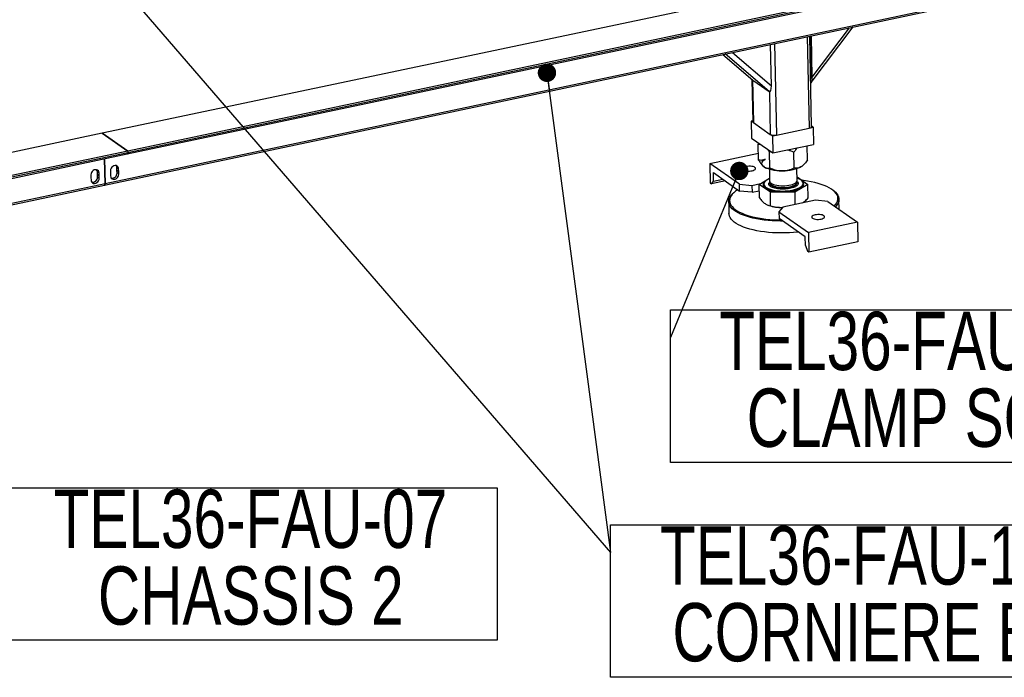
# Model space of a CAD drawing. Header units: millimetres. Extents: x 5 to 589, y 5 to 415.
# Tile 25 of 62: x 244 to 298, y 43 to 79. Entities that reach past the tile are written whole.
import ezdxf

# ---------------------------------------------------------------- set-up
doc = ezdxf.new("R2010")
doc.units = ezdxf.units.MM
doc.layers.add('NOTES', color=6, linetype='Continuous')
doc.layers.add('TRAIT-FORT', color=4, linetype='Continuous', lineweight=25)
doc.styles.add('SLDTEXTSTYLE0', font='TXT', dxfattribs={"width": 0.75})
doc.dimstyles.new('SLDDIMSTYLE2', dxfattribs={"dimtxt": 0.18, "dimasz": 1, "dimexe": 0, "dimexo": 0.0625, "dimgap": 0, "dimtad": 0, "dimtih": 1, "dimtoh": 1, "dimdec": 0, "dimrnd": 1e-09, "dimzin": 0, "dimdsep": 46, "dimtxsty": 'Standard', "dimblk1": 'DOT', "dimblk2": 'DOT', "dimsah": 1, "dimcen": 0.09, "dimadec": 0, "dimazin": 0, "dimtfac": 1, "dimtdec": 0, "dimtofl": 0, "dimtmove": 0, "dimatfit": 3, "dimldrblk": 'DOT', "dimfxl": 0, "dimfrac": 2, "dimtolj": 1, "dimtzin": 0, "dimarcsym": 0})

# ---------------------------------------------------------------- blocks, each defined once
blk = doc.blocks.new('SW_NOTE_5')
at = {"layer": 'NOTES', "color": 0}
for p, q in [((0, -6.792), (0, 1.509)), ((0, 1.509), (26.792, 1.509)), ((26.792, 1.509), (26.792, -6.792)), ((26.792, -6.792), (0, -6.792))]:
    blk.add_line(p, q, dxfattribs=at)
at = {"layer": 'NOTES', "color": 0, "char_height": 3.175, "attachment_point": 2, "style": 'SLDTEXTSTYLE0'}
for s, insert in [('TEL36-FAU-07', (13.368, 1.409)), ('CHASSIS 2', (13.391, -2.766))]:
    blk.add_mtext(s, dxfattribs=dict(at, insert=insert))
blk = doc.blocks.new('SW_NOTE_11')
at = {"layer": 'NOTES', "color": 0}
for p, q in [((0, -6.792), (0, 1.509)), ((0, 1.509), (26.792, 1.509)), ((26.792, 1.509), (26.792, -6.792)), ((26.792, -6.792), (0, -6.792))]:
    blk.add_line(p, q, dxfattribs=at)
at = {"layer": 'NOTES', "color": 0, "char_height": 3.175, "attachment_point": 2, "style": 'SLDTEXTSTYLE0'}
for s, insert in [('TEL36-FAU-09', (13.352, 1.401)), ('CLAMP SOL', (13.256, -2.774))]:
    blk.add_mtext(s, dxfattribs=dict(at, insert=insert))
blk = doc.blocks.new('_Dot')
at = {"color": 0, "linetype": 'ByBlock', "lineweight": -2}
blk.add_line((-0.5, 0), (-1, 0), dxfattribs=at)
at = {"color": 0, "linetype": 'ByBlock', "const_width": 0.5}
blk.add_lwpolyline([(-0.25, 0, 1), (0.25, 0, 1)], format="xyb", close=True, dxfattribs=at)
blk = doc.blocks.new('SW_NOTE_17')
at = {"layer": 'NOTES', "color": 0}
for p, q in [((0, -6.792), (0, 1.509)), ((0, 1.509), (26.792, 1.509)), ((26.792, 1.509), (26.792, -6.792)), ((26.792, -6.792), (0, -6.792))]:
    blk.add_line(p, q, dxfattribs=at)
at = {"layer": 'NOTES', "color": 0, "char_height": 3.175, "attachment_point": 2, "style": 'SLDTEXTSTYLE0'}
for s, insert in [('TEL36-FAU-11', (13.403, 1.425)), ('CORNIERE B', (13.279, -2.75))]:
    blk.add_mtext(s, dxfattribs=dict(at, insert=insert))

msp = doc.modelspace()

# ---------------------------------------------------------------- linework, layer by layer
at = {"layer": 'TRAIT-FORT', "color": 4, "linetype": 'Continuous', "lineweight": 25}
for p, q in [((297.34987, 82.83614), (248.45743, 72.50103)), ((249.81607, 71.37439), (298.7085, 81.70949)), ((298.73198, 81.86782), (249.83954, 71.53272)), ((298.73389, 81.77505), (249.84146, 71.43995)), ((248.57964, 69.68058), (297.47207, 80.01568)), ((297.49746, 80.08124), (248.60503, 69.74614)), ((287.02048, 75.25646), (289.29538, 78.28725)), ((287.07413, 75.54671), (289.10019, 78.246)), ((286.80564, 77.76096), (286.90834, 72.77835)), ((287.04311, 72.8642), (286.94159, 77.7897)), ((287.00502, 75.59513), (286.95971, 77.79353)), ((287.07413, 75.54671), (287.02752, 77.80786)), ((284.85585, 75.0778), (284.80924, 77.33895)), ((285.03103, 77.38584), (285.13373, 72.40323)), ((286.96369, 77.60048), (286.94597, 77.57688)), ((286.97065, 77.26263), (286.95294, 77.23903)), ((282.21632, 76.79085), (283.84287, 75.39168)), ((282.2169, 76.79097), (283.85059, 75.38566)), ((284.72593, 74.77239), (282.34727, 76.81853)), ((282.73657, 76.90082), (284.85585, 75.0778)), ((287.0017, 75.52455), (286.98863, 75.50714)), ((283.79975, 75.42878), (283.84725, 73.12428)), ((283.82749, 75.40491), (283.87536, 73.08254)), ((283.85059, 75.38566), (284.72593, 74.77239)), ((284.7488, 74.76189), (284.79672, 72.43703)), ((283.84607, 73.18141), (283.76012, 73.16324)), ((283.76012, 73.16324), (283.77924, 72.23553)), ((283.76012, 73.16324), (283.87531, 73.08253)), ((283.87536, 73.08254), (284.79672, 72.43703)), ((287.13024, 72.82524), (287.04265, 72.88661)), ((248.45699, 72.50094), (192.11039, 60.59014)), ((248.45699, 72.50094), (249.8391, 71.53262)), ((249.83954, 71.53272), (248.45743, 72.50103)), ((248.45743, 72.50103), (248.45744, 72.50062)), ((284.79668, 72.43702), (284.91187, 72.35631)), ((284.91187, 72.35631), (285.13376, 72.40321)), ((284.91187, 72.35631), (284.931, 71.4286)), ((285.13373, 72.40323), (286.90834, 72.77835)), ((286.90836, 72.77833), (287.13024, 72.82524)), ((287.13024, 72.82524), (287.14937, 71.89753)), ((283.77924, 72.23553), (284.931, 71.4286)), ((284.18018, 71.95463), (284.14137, 71.90009)), ((284.14137, 71.90009), (284.23605, 71.91549)), ((284.15904, 71.04271), (284.14137, 71.90009)), ((284.931, 71.4286), (287.14937, 71.89753)), ((286.81171, 71.04552), (286.79569, 71.82277)), ((193.46902, 59.46349), (249.81562, 71.37429)), ((249.8391, 71.53262), (193.4925, 59.62182)), ((249.84101, 71.43985), (193.49441, 59.52905)), ((249.8391, 71.53262), (249.84101, 71.43985)), ((249.83954, 71.53272), (249.84146, 71.43995)), ((281.50753, 70.85901), (284.15131, 71.41787)), ((284.75314, 71.47148), (284.8282, 71.50062)), ((284.77081, 70.6141), (284.75314, 71.47148)), ((286.09715, 70.6155), (286.07947, 71.47288)), ((248.57642, 71.11235), (248.60458, 69.74604)), ((248.60503, 69.74614), (248.57687, 71.11244)), ((283.11999, 69.72931), (281.50753, 70.85901)), ((281.50753, 70.85901), (281.52952, 69.79215)), ((286.54519, 70.72854), (286.56, 70.74165)), ((247.8374, 70.23609), (247.83996, 70.1116)), ((248.28018, 70.32969), (248.18804, 70.39425)), ((248.19061, 70.26975), (248.18804, 70.39425)), ((248.19061, 70.26975), (248.28275, 70.2052)), ((248.28335, 70.17588), (248.19121, 70.24043)), ((248.19378, 70.11593), (248.19121, 70.24043)), ((248.28275, 70.2052), (248.28018, 70.32969)), ((248.28592, 70.05138), (248.28335, 70.17588)), ((248.90244, 70.46123), (248.905, 70.33673)), ((248.90561, 70.30741), (248.90817, 70.18292)), ((249.34522, 70.55482), (249.25308, 70.61938)), ((249.25565, 70.49488), (249.25308, 70.61938)), ((249.25565, 70.49488), (249.34779, 70.43033)), ((249.34839, 70.40101), (249.25625, 70.46556)), ((249.25882, 70.34107), (249.25625, 70.46556)), ((249.35096, 70.27651), (249.25882, 70.34107)), ((249.34779, 70.43033), (249.34522, 70.55482)), ((249.35096, 70.27651), (249.34839, 70.40101)), ((281.70902, 69.89497), (281.69946, 70.35882)), ((281.69946, 70.35882), (283.12764, 69.35823)), ((284.43767, 70.68659), (284.43946, 70.68514)), ((284.74563, 70.53866), (284.75873, 69.90344)), ((286.25841, 69.93435), (286.24532, 70.56957)), ((192.23259, 57.76968), (248.57919, 69.68048)), ((248.60458, 69.74604), (192.25798, 57.83524)), ((247.84057, 70.08228), (247.84313, 69.95778)), ((248.28592, 70.05138), (248.19378, 70.11593)), ((281.52952, 69.79215), (281.59862, 69.74374)), ((282.35053, 69.90268), (281.59862, 69.74374)), ((281.59862, 69.74374), (281.70902, 69.89497)), ((281.70902, 69.89497), (282.21029, 70.00093)), ((283.11999, 69.72931), (283.79401, 69.66171)), ((283.12764, 69.35823), (283.11999, 69.72931)), ((283.79401, 69.66171), (284.2545, 69.75905)), ((283.79401, 69.66171), (283.80166, 69.29063)), ((284.18634, 69.71804), (284.75549, 70.06054)), ((284.79811, 69.28943), (284.18634, 69.71804)), ((284.20149, 68.98303), (284.18634, 69.71804)), ((284.44464, 69.73455), (284.44474, 69.72991)), ((284.76054, 69.81557), (284.76112, 69.78748)), ((284.76112, 69.78748), (284.76147, 69.78077)), ((286.83902, 69.72084), (286.12445, 69.29083)), ((286.25437, 70.13045), (286.83902, 69.72084)), ((286.2608, 69.81839), (286.26022, 69.84648)), ((286.26062, 69.80973), (286.2608, 69.81839)), ((286.57928, 69.77391), (286.57919, 69.77855)), ((286.85417, 68.98584), (286.83902, 69.72084)), ((282.81986, 69.27529), (282.77488, 69.23545)), ((283.80166, 69.29063), (283.12764, 69.35823)), ((283.80166, 69.29063), (284.19345, 69.37345)), ((286.12445, 69.29083), (284.79811, 69.28943)), ((284.81326, 68.55442), (284.79811, 69.28943)), ((286.12445, 69.29083), (286.1382, 68.62366)), ((288.2681, 69.34868), (288.22152, 69.38663)), ((282.53139, 68.78094), (282.54477, 68.13154)), ((284.67137, 68.58787), (284.71029, 68.57381)), ((287.25028, 68.85874), (285.47558, 68.4836)), ((287.9243, 68.79114), (287.25028, 68.85874)), ((287.9243, 68.79114), (289.53677, 67.66144)), ((288.54136, 68.35883), (288.53011, 68.90458)), ((285.47558, 68.4836), (285.26226, 68.22843)), ((285.26226, 68.22843), (286.87472, 67.09872)), ((285.26226, 68.22843), (285.26991, 67.85734)), ((286.69809, 66.85675), (285.26991, 67.85734)), ((289.53677, 67.66144), (286.87472, 67.09872)), ((289.53677, 67.66144), (289.55876, 66.59458)), ((286.87472, 67.09872), (286.89671, 66.03186)), ((286.70765, 66.3929), (286.69809, 66.85675)), ((289.55876, 66.59458), (286.89671, 66.03186)), ((286.70765, 66.3929), (286.82761, 66.08028)), ((286.89671, 66.03186), (286.82761, 66.08028))]:
    msp.add_line(p, q, dxfattribs=at)
at = {"layer": 'TRAIT-FORT', "color": 4, "linetype": 'Continuous', "lineweight": 25, "flags": 128}
for points in [[(286.90834, 72.77835), (286.94941, 72.78905), (286.98447, 72.80244), (287.01218, 72.818), (287.03147, 72.83514), (287.0416, 72.8532), (287.04311, 72.8642)], [(249.84101, 71.43985), (249.8405, 71.42238), (249.83824, 71.40681), (249.83431, 71.39375), (249.82887, 71.38371), (249.82213, 71.37706), (249.81562, 71.37429)], [(249.81607, 71.37439), (249.82257, 71.37716), (249.82931, 71.3838), (249.83475, 71.39385), (249.83868, 71.4069), (249.84094, 71.42247), (249.84146, 71.43995)], [(249.34522, 70.55482), (249.33491, 70.61814), (249.3075, 70.67253), (249.26521, 70.7136), (249.21146, 70.73801), (249.15061, 70.74379), (249.0876, 70.73047), (249.02752, 70.69913), (248.97524, 70.65231), (248.935, 70.59379), (248.91006, 70.52833), (248.90244, 70.46123)], [(249.25308, 70.61938), (249.24277, 70.68269), (249.21549, 70.7369)], [(283.48353, 70.68849), (283.41847, 70.67105), (283.36475, 70.64882), (283.32507, 70.62291), (283.30143, 70.59463), (283.295, 70.56539), (283.30611, 70.53666), (283.33421, 70.50987), (283.37787, 70.48638), (283.43492, 70.46736), (283.5025, 70.45376), (283.57721, 70.44627), (283.6553, 70.44525), (283.73287, 70.45077), (283.80602, 70.46255), (283.87109, 70.47999), (283.92481, 70.50222), (283.96448, 70.52813), (283.98813, 70.55641), (283.99456, 70.58565), (283.98344, 70.61439), (283.95535, 70.64117), (283.91168, 70.66466), (283.85463, 70.68369), (283.78706, 70.69728), (283.71235, 70.70478), (283.63425, 70.70579), (283.55668, 70.70027), (283.48353, 70.68849)], [(284.46833, 70.66336), (284.4079, 70.71366), (284.36597, 70.76678), (284.34326, 70.82183), (284.34014, 70.87786), (284.35667, 70.9339), (284.39258, 70.98901), (284.44724, 71.04224), (284.51972, 71.09267)], [(286.54519, 70.72854), (286.53031, 70.7159), (286.45783, 70.66547)], [(248.28018, 70.32969), (248.26987, 70.39301), (248.24246, 70.4474), (248.20017, 70.48847), (248.14642, 70.51288), (248.08557, 70.51866), (248.02256, 70.50534), (247.96248, 70.474), (247.9102, 70.42717), (247.86996, 70.36866), (247.84502, 70.3032), (247.8374, 70.23609)], [(248.18804, 70.39425), (248.17773, 70.45756), (248.15046, 70.51177)], [(248.90817, 70.18292), (248.91848, 70.1196), (248.9459, 70.06521), (248.98819, 70.02414), (249.04194, 69.99973), (249.10278, 69.99395), (249.1658, 70.00727), (249.22588, 70.03861), (249.27815, 70.08543), (249.31839, 70.14395), (249.34333, 70.20941), (249.35096, 70.27651)], [(285.43738, 70.44976), (285.28789, 70.45327), (285.14184, 70.46407), (285.00173, 70.48197), (284.86995, 70.50667), (284.74875, 70.53774), (284.64022, 70.57464), (284.54621, 70.61676), (284.46833, 70.66336)], [(286.45783, 70.66547), (286.36877, 70.61869), (286.26465, 70.57636), (286.14725, 70.53921), (286.01859, 70.50788), (285.88086, 70.4829), (285.73642, 70.4647), (285.58775, 70.45359), (285.43738, 70.44976)], [(247.84313, 69.95778), (247.85344, 69.89447), (247.88086, 69.84007), (247.92315, 69.79901), (247.9769, 69.77459), (248.03774, 69.76881), (248.10076, 69.78214), (248.16084, 69.81348), (248.21311, 69.8603), (248.25335, 69.91881), (248.2783, 69.98427), (248.28592, 70.05138)], [(248.60458, 69.74604), (248.60407, 69.72856), (248.60181, 69.713), (248.59788, 69.69994), (248.59244, 69.6899), (248.5857, 69.68325), (248.57919, 69.68048)], [(248.57964, 69.68058), (248.58614, 69.68335), (248.59289, 69.68999), (248.59833, 69.70004), (248.60225, 69.71309), (248.60451, 69.72866), (248.60503, 69.74614)], [(284.4999, 69.86375), (284.47102, 69.83543), (284.43346, 69.78398), (284.41363, 69.73147), (284.41184, 69.67876), (284.42813, 69.62672), (284.46222, 69.5762), (284.51357, 69.52804), (284.58132, 69.48301), (284.66436, 69.44187), (284.76133, 69.40529), (284.87064, 69.37387), (284.99049, 69.34812), (285.11892, 69.32846), (285.25381, 69.31523), (285.39295, 69.30863), (285.53406, 69.30878), (285.67482, 69.31567), (285.81291, 69.3292), (285.94608, 69.34913), (286.07212, 69.37514), (286.18899, 69.4068), (286.29474, 69.4436), (286.38766, 69.48492), (286.46621, 69.5301), (286.5291, 69.57839), (286.5753, 69.62899), (286.60406, 69.68108), (286.61489, 69.7338), (286.60763, 69.78628), (286.58238, 69.83766), (286.53957, 69.88711), (286.51865, 69.90536)], [(284.75624, 70.02425), (284.75468, 70.02363), (284.66471, 69.98362), (284.58866, 69.93988), (284.52776, 69.89312), (284.48303, 69.84413), (284.45519, 69.79369), (284.4447, 69.74265), (284.45173, 69.69183), (284.47617, 69.64208), (284.51762, 69.59421), (284.5754, 69.549), (284.64855, 69.5072), (284.73588, 69.46949), (284.83595, 69.4365), (284.94712, 69.40876), (285.06757, 69.38674), (285.19531, 69.37078), (285.32825, 69.36116), (285.46421, 69.35804)], [(284.44474, 69.72991), (284.45183, 69.68719), (284.47627, 69.63744), (284.51772, 69.58957), (284.57549, 69.54436), (284.64865, 69.50256), (284.73598, 69.46485), (284.83605, 69.43186), (284.94722, 69.40413), (285.06766, 69.3821), (285.1954, 69.36614), (285.32834, 69.35652), (285.4643, 69.3534)], [(284.75873, 69.90344), (284.76678, 69.86481), (284.79222, 69.82351), (284.83445, 69.78445), (284.89248, 69.74853), (284.96496, 69.71661), (285.05017, 69.68943), (285.14613, 69.66763), (285.25059, 69.65172), (285.36109, 69.64207), (285.47505, 69.63891)], [(284.76147, 69.78077), (284.76917, 69.74885), (284.79461, 69.70755), (284.83684, 69.66848), (284.89487, 69.63257), (284.96735, 69.60065), (285.05256, 69.57347), (285.14852, 69.55167), (285.25298, 69.53576), (285.36348, 69.52611), (285.47744, 69.52295)], [(284.7935, 69.73627), (284.80305, 69.72563), (284.84934, 69.68727), (284.91112, 69.65228), (284.98695, 69.62147), (285.07505, 69.59559), (285.17335, 69.57521), (285.27956, 69.56084), (285.39117, 69.5528), (285.50558, 69.55128), (285.6201, 69.55631), (285.73205, 69.56779), (285.8388, 69.58543), (285.93785, 69.60884), (286.02689, 69.63745), (286.10382, 69.67059), (286.16684, 69.7075), (286.21447, 69.7473), (286.23046, 69.76576)], [(285.46421, 69.35804), (285.60094, 69.36145), (285.73622, 69.37136), (285.86782, 69.38758), (285.99357, 69.40987), (286.11141, 69.43785), (286.21941, 69.47106), (286.31579, 69.50896), (286.39897, 69.55093), (286.46758, 69.59627), (286.52051, 69.64424), (286.55687, 69.69406), (286.57608, 69.7449), (286.57781, 69.79594), (286.56204, 69.84633), (286.52902, 69.89524), (286.47931, 69.94188), (286.41371, 69.98547), (286.3333, 70.0253), (286.25592, 70.05516)], [(285.4643, 69.3534), (285.60104, 69.35681), (285.73632, 69.36672), (285.86791, 69.38294), (285.99366, 69.40523), (286.1115, 69.43321), (286.2195, 69.46642), (286.31588, 69.50432), (286.39906, 69.54629), (286.46768, 69.59163), (286.5206, 69.6396), (286.55697, 69.68942), (286.57617, 69.74026), (286.57928, 69.77391)], [(285.47505, 69.63891), (285.58979, 69.64231), (285.70263, 69.6522), (285.81093, 69.66833), (285.91213, 69.69034), (286.00388, 69.71771), (286.08401, 69.74979), (286.15066, 69.78584), (286.20226, 69.825), (286.2376, 69.86637), (286.25585, 69.90896), (286.25841, 69.93435)], [(285.47744, 69.52295), (285.59218, 69.52635), (285.70502, 69.53624), (285.81332, 69.55237), (285.91452, 69.57438), (286.00627, 69.60175), (286.0864, 69.63383), (286.15305, 69.66987), (286.20465, 69.70904), (286.23999, 69.7504), (286.25824, 69.793), (286.26062, 69.80973)], [(288.28086, 68.54133), (288.29535, 68.55586), (288.36648, 68.6382), (288.42055, 68.72205), (288.45723, 68.80691), (288.47631, 68.89226), (288.47766, 68.97759), (288.46129, 69.06239), (288.42729, 69.14615), (288.37586, 69.22836), (288.30731, 69.30853), (288.22207, 69.38618), (288.12062, 69.46084), (288.0036, 69.53206), (287.8717, 69.59942), (287.72572, 69.6625), (287.56653, 69.72094), (287.39508, 69.77437), (287.21243, 69.82247), (287.01965, 69.86496), (286.81791, 69.90159), (286.60842, 69.93212), (286.52246, 69.94262)], [(285.46145, 67.72315), (285.35842, 67.72287), (285.12969, 67.72701), (284.90333, 67.73769), (284.68064, 67.75486), (284.46295, 67.77842), (284.25152, 67.80822), (284.04759, 67.84409), (283.85237, 67.88582), (283.667, 67.93317), (283.49257, 67.98586), (283.3301, 68.04357), (283.18054, 68.10598), (283.04477, 68.17271), (282.9236, 68.24337), (282.81772, 68.31755), (282.72776, 68.39481), (282.65426, 68.4747), (282.59763, 68.55675), (282.55822, 68.64047), (282.53625, 68.72539), (282.53185, 68.81099), (282.54505, 68.89678), (282.57577, 68.98225), (282.62384, 69.06691), (282.68896, 69.15025), (282.77076, 69.23178), (282.77488, 69.23545)], [(283.0285, 69.42768), (283.01365, 69.41846), (282.90196, 69.34203), (282.80607, 69.26288), (282.72657, 69.18148), (282.66392, 69.09832), (282.61851, 69.0139), (282.59061, 68.92873), (282.58039, 68.84333), (282.5879, 68.7582), (282.6131, 68.67386), (282.65585, 68.59081), (282.71588, 68.50956), (282.79284, 68.43059), (282.88625, 68.35438), (282.99557, 68.28138), (283.12012, 68.21204), (283.25917, 68.14677), (283.41187, 68.08597), (283.57731, 68.02999), (283.7545, 67.97919), (283.94236, 67.93385), (284.13976, 67.89426), (284.34553, 67.86066), (284.55842, 67.83324), (284.77715, 67.81217), (285.00041, 67.79758), (285.22685, 67.78955), (285.36904, 67.78789)], [(288.2681, 69.34868), (288.33374, 69.29071), (288.40724, 69.21082), (288.46387, 69.12877), (288.50328, 69.04505), (288.52525, 68.96013), (288.52965, 68.87453), (288.51645, 68.78874), (288.48573, 68.70327), (288.43766, 68.61861), (288.37254, 68.53527), (288.3396, 68.50018)], [(286.31403, 67.12583), (286.28333, 67.12231), (286.05864, 67.1004), (285.83093, 67.0849), (285.60153, 67.07591), (285.3718, 67.07347), (285.14308, 67.07761), (284.91671, 67.0883), (284.69403, 67.10547), (284.47633, 67.12903), (284.2649, 67.15883), (284.06098, 67.1947), (283.86576, 67.23643), (283.68039, 67.28378), (283.50596, 67.33647), (283.34348, 67.39418), (283.19393, 67.45659), (283.05816, 67.52331), (282.93698, 67.59398), (282.83111, 67.66815), (282.74115, 67.74541), (282.66764, 67.8253), (282.61102, 67.90735), (282.5716, 67.99108), (282.54963, 68.07599), (282.54477, 68.13154)], [(287.56076, 67.83196), (287.62582, 67.8494), (287.67954, 67.87163), (287.71922, 67.89754), (287.74286, 67.92582), (287.74929, 67.95507), (287.73818, 67.9838), (287.71008, 68.01058), (287.66642, 68.03407), (287.60937, 68.0531), (287.54179, 68.0667), (287.46708, 68.07419), (287.38899, 68.0752), (287.31142, 68.06968), (287.23827, 68.0579), (287.1732, 68.04046), (287.11948, 68.01823), (287.07981, 67.99232), (287.05616, 67.96404), (287.04973, 67.9348), (287.06085, 67.90607), (287.08894, 67.87928), (287.13261, 67.85579), (287.18966, 67.83677), (287.25723, 67.82317), (287.33194, 67.81568), (287.41004, 67.81467), (287.48761, 67.82019), (287.56076, 67.83196)]]:
    msp.add_lwpolyline(points, dxfattribs=at)
at = {"layer": 'TRAIT-FORT', "color": 4, "linetype": 'Continuous', "lineweight": 25}
for centre, radius, start, end in [((283.89997, 73.12945), 0.05297, 185.599829, 242.31561), ((285.01223, 72.88883), 0.50057, 244.498486, 284.047103), ((247.94986, 70.25012), 0.24155, 357.700306, 4.661313), ((248.042, 70.18557), 0.24155, 357.700306, 4.661313), ((249.14635, 70.32704), 0.24155, 177.700306, 184.661313), ((248.99281, 70.32756), 0.26635, 259.825808, 2.906875), ((249.0149, 70.47525), 0.24155, 357.700306, 4.661313), ((249.10704, 70.4107), 0.24155, 357.700306, 4.661313), ((248.08131, 70.10191), 0.24155, 177.700306, 184.661313), ((247.92777, 70.10243), 0.26635, 259.825809, 2.906875), ((285.42572, 70.75943), 2.29974, 251.87489, 270.748492)]:
    msp.add_arc(centre, radius, start, end, dxfattribs=at)
for centre, major_axis, start_param, end_param in [((286.93592, 75.64354), (-0.02247, 0.20674), 3.69331737, 4.44174174), ((286.93592, 75.64354), (-0.04494, 0.41349), 3.24606197, 4.44174174), ((283.8423, 75.7879), (-0.04494, 0.41349), 2.81517352, 2.87094542), ((284.71764, 75.17463), (-0.04494, 0.41349), 2.87094542, 4.44174174)]:
    msp.add_ellipse(centre, major_axis=major_axis, ratio=0.31673036, start_param=start_param, end_param=end_param, dxfattribs=at)
for points, knots in [([(284.65198, 71.62408), (284.66284, 71.60998), (284.69767, 71.56471), (284.73052, 71.50949), (284.75314, 71.47148)], [0, 0, 0, 0, 0.31156023, 1, 1, 1, 1]), ([(285.72719, 71.59691), (285.73768, 71.59488), (285.80413, 71.58202), (285.9225, 71.54025), (286.02699, 71.4954), (286.07947, 71.47288)], [0, 0, 0, 0, 0.08530201, 0.54055613, 1, 1, 1, 1]), ([(286.26532, 71.71066), (286.25974, 71.70523), (286.22435, 71.67085), (286.1619, 71.59085), (286.10703, 71.51232), (286.07947, 71.47288)], [0, 0, 0, 0, 0.08530201, 0.54055613, 1, 1, 1, 1]), ([(284.51972, 71.09267), (284.48861, 71.07633), (284.42573, 71.04331), (284.33358, 71.02509), (284.24414, 71.02444), (284.18749, 71.0366), (284.15904, 71.04271)], [0, 0, 0, 0, 0.24957791, 0.50436411, 0.75104693, 1, 1, 1, 1]), ([(284.15904, 71.04271), (284.19558, 70.98429), (284.2627, 70.87695), (284.3671, 70.74585), (284.43429, 70.6911), (284.46833, 70.66336)], [0, 0, 0, 0, 0.3707742, 0.68118194, 1, 1, 1, 1]), ([(286.81171, 71.04552), (286.76357, 70.97726), (286.69066, 70.87388), (286.58549, 70.76249), (286.51574, 70.70252), (286.47279, 70.67504), (286.45783, 70.66547)], [0, 0, 0, 0, 0.43204542, 0.65434926, 0.87965336, 1, 1, 1, 1]), ([(284.46833, 70.66336), (284.47369, 70.65971), (284.51652, 70.63052), (284.59754, 70.59702), (284.69263, 70.59349), (284.74891, 70.60833), (284.77081, 70.6141)], [0, 0, 0, 0, 0.05039955, 0.40261353, 0.76758847, 1, 1, 1, 1]), ([(284.77081, 70.6141), (284.86245, 70.57539), (285.00125, 70.51677), (285.19926, 70.46947), (285.32976, 70.45182), (285.40959, 70.45029), (285.43738, 70.44976)], [0, 0, 0, 0, 0.43204542, 0.65434926, 0.87965336, 1, 1, 1, 1]), ([(285.43738, 70.44976), (285.495, 70.45217), (285.61144, 70.45705), (285.7803, 70.49401), (285.94323, 70.54671), (286.04569, 70.5925), (286.09715, 70.6155)], [0, 0, 0, 0, 0.24957791, 0.50436411, 0.75104693, 1, 1, 1, 1]), ([(286.45783, 70.66547), (286.42671, 70.64912), (286.36383, 70.6161), (286.27169, 70.59788), (286.18224, 70.59723), (286.1256, 70.60939), (286.09715, 70.6155)], [0, 0, 0, 0, 0.249577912, 0.504364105, 0.751046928, 1, 1, 1, 1]), ([(285.47616, 69.4579), (285.42754, 69.45881), (285.32739, 69.4607), (285.18046, 69.47716), (285.04055, 69.50456), (284.91742, 69.54327), (284.81931, 69.59091), (284.7516, 69.64436), (284.71523, 69.7), (284.70899, 69.75563), (284.7246, 69.80577), (284.75438, 69.8359), (284.767, 69.84867)], [0, 0, 0, 0, 0.096916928, 0.199639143, 0.306631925, 0.415895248, 0.525158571, 0.632151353, 0.734873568, 0.831790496, 0.928707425, 1, 1, 1, 1]), ([(286.31097, 69.75739), (286.3062, 69.73918), (286.29636, 69.70165), (286.24524, 69.64594), (286.16512, 69.59234), (286.05547, 69.54448), (285.92306, 69.5055), (285.77655, 69.47779), (285.62564, 69.46102), (285.52501, 69.45892), (285.47616, 69.4579)], [0, 0, 0, 0, 0.11651603, 0.24001133, 0.36864081, 0.5, 0.63135919, 0.75998867, 0.88348397, 1, 1, 1, 1]), ([(286.24344, 69.88665), (286.25205, 69.88026), (286.28342, 69.85696), (286.30873, 69.81294), (286.31024, 69.77554), (286.31097, 69.75739)], [0, 0, 0, 0, 0.16282895, 0.59358648, 1, 1, 1, 1]), ([(284.20149, 68.98303), (284.25172, 68.92159), (284.35309, 68.79759), (284.45695, 68.71507), (284.50934, 68.67344)], [0, 0, 0, 0, 0.49545796, 1, 1, 1, 1]), ([(284.50934, 68.67344), (284.5605, 68.64233), (284.66395, 68.57942), (284.76313, 68.56282), (284.81326, 68.55442)], [0, 0, 0, 0, 0.49451073, 1, 1, 1, 1]), ([(286.54452, 68.70955), (286.58892, 68.74029), (286.69435, 68.81327), (286.79557, 68.92257), (286.85417, 68.98584)], [0, 0, 0, 0, 0.42111208, 1, 1, 1, 1]), ([(284.81326, 68.55442), (284.9215, 68.52778), (285.13301, 68.47573), (285.35075, 68.46614), (285.45707, 68.46146)], [0, 0, 0, 0, 0.51170788, 1, 1, 1, 1])]:
    msp.add_open_spline(points, degree=3, knots=knots, dxfattribs=at)

# ---------------------------------------------------------------- block references
at = {"layer": 'NOTES', "color": 211}
for name, p in [('SW_NOTE_11', (279.37107, 61.38365)), ('SW_NOTE_5', (243.14465, 51.69811)), ('SW_NOTE_17', (276.10063, 49.68553))]:
    msp.add_blockref(name, p, dxfattribs=at)

# ---------------------------------------------------------------- leaders
for points in [[(230.33934, 102.72239), (276.10063, 49.68553)], [(272.64561, 75.79108), (276.10063, 49.68553)], [(283.10983, 70.44798), (279.37107, 61.38365)]]:
    msp.add_leader(points, dimstyle='SLDDIMSTYLE2', dxfattribs=at)

doc.saveas('drawing.dxf')
